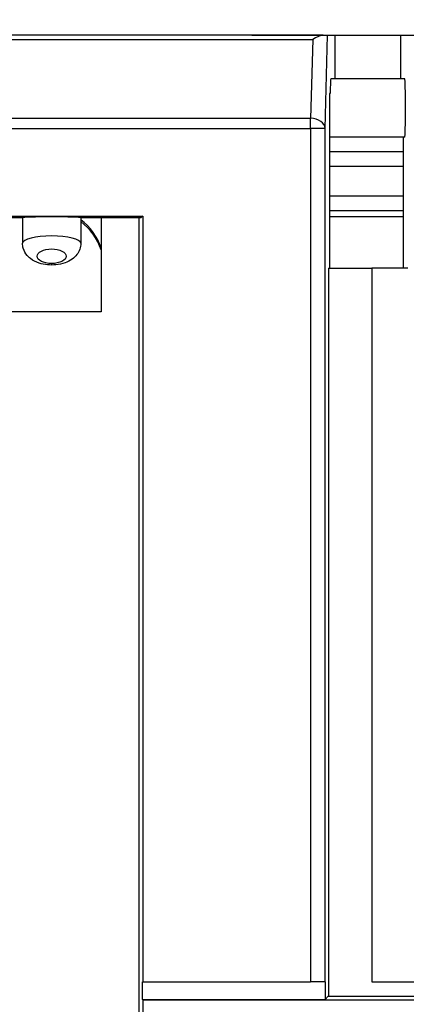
# Model space of a CAD drawing. Extents: x 14074 to 14414, y -3712 to -3387.
# Tile 9 of 18: x 14098 to 14112, y -3442 to -3408. Entities that reach past the tile are written whole.
import ezdxf

# ---------------------------------------------------------------- set-up
doc = ezdxf.new("R2010")
doc.units = 0
doc.layers.get('0').update_dxf_attribs({"linetype": 'CONTINUOUS'})
doc.layers.get('DEFPOINTS').update_dxf_attribs({"color": 8, "linetype": 'CONTINUOUS'})
doc.styles.get("Standard").update_dxf_attribs({"font": 'PMingLiU.ttf'})
doc.dimstyles.new('ISO-25', dxfattribs={"dimtxt": 3, "dimasz": 3, "dimexe": 1, "dimexo": 1, "dimgap": 2, "dimtad": 2, "dimtih": 1, "dimtoh": 1, "dimtxsty": 'STANDARD', "dimcen": 0, "dimclrd": 256, "dimclre": 256, "dimclrt": 256, "dimazin": 3, "dimtfac": 1, "dimtmove": 0, "dimatfit": 3})

# ---------------------------------------------------------------- blocks, each defined once
blk = doc.blocks.new('*D3')
for p, q in [((14080.481, -3563.405), (14080.481, -3400.577)), ((14153.481, -3413.405), (14153.481, -3400.577)), ((14083.481, -3401.577), (14150.481, -3401.577))]:
    blk.add_line(p, q)
for points in [[(14083.481, -3401.077), (14083.481, -3402.077), (14080.481, -3401.577)], [(14150.481, -3401.077), (14150.481, -3402.077), (14153.481, -3401.577)]]:
    blk.add_solid(points)
at = {"layer": 'DEFPOINTS', "color": 0}
for p in [(14153.481, -3401.577), (14153.481, -3414.405), (14080.481, -3564.405)]:
    blk.add_point(p, dxfattribs=at)
at = {"insert": (14116.981, -3397.907), "char_height": 3, "attachment_point": 5}
blk.add_mtext('73', dxfattribs=at)
blk = doc.blocks.new('*D4')
for p, q in [((14074.481, -3446.677), (14074.481, -3393.016)), ((14159.481, -3446.677), (14159.481, -3393.016)), ((14077.481, -3394.016), (14156.481, -3394.016))]:
    blk.add_line(p, q)
for points in [[(14077.481, -3393.516), (14077.481, -3394.516), (14074.481, -3394.016)], [(14156.481, -3393.516), (14156.481, -3394.516), (14159.481, -3394.016)]]:
    blk.add_solid(points)
at = {"layer": 'DEFPOINTS', "color": 0}
for p in [(14159.481, -3394.016), (14074.481, -3447.677), (14159.481, -3447.677)]:
    blk.add_point(p, dxfattribs=at)
at = {"insert": (14116.981, -3390.317), "char_height": 3, "attachment_point": 5}
blk.add_mtext('85', dxfattribs=at)
blk = doc.blocks.new('*D5')
for p, q in [((14154.481, -3414.405), (14168.14, -3414.405)), ((14167.14, -3417.405), (14167.14, -3561.405)), ((14081.481, -3564.405), (14168.14, -3564.405))]:
    blk.add_line(p, q)
for points in [[(14166.64, -3417.405), (14167.64, -3417.405), (14167.14, -3414.405)], [(14166.64, -3561.405), (14167.64, -3561.405), (14167.14, -3564.405)]]:
    blk.add_solid(points)
at = {"layer": 'DEFPOINTS', "color": 0}
for p in [(14153.481, -3414.405), (14080.481, -3564.405), (14167.14, -3564.405)]:
    blk.add_point(p, dxfattribs=at)
at = {"insert": (14172.005, -3489.405), "char_height": 3, "attachment_point": 5}
blk.add_mtext('150', dxfattribs=at)
blk = doc.blocks.new('*D6')
for p, q in [((14106.361, -3408.405), (14177.897, -3408.405)), ((14176.897, -3411.405), (14176.897, -3567.405)), ((14108.01, -3570.405), (14177.897, -3570.405))]:
    blk.add_line(p, q)
for points in [[(14176.397, -3411.405), (14177.397, -3411.405), (14176.897, -3408.405)], [(14176.397, -3567.405), (14177.397, -3567.405), (14176.897, -3570.405)]]:
    blk.add_solid(points)
at = {"layer": 'DEFPOINTS', "color": 0}
for p in [(14105.361, -3408.405), (14107.01, -3570.405), (14176.897, -3570.405)]:
    blk.add_point(p, dxfattribs=at)
at = {"insert": (14181.761, -3489.405), "char_height": 3, "attachment_point": 5}
blk.add_mtext('162', dxfattribs=at)

msp = doc.modelspace()

# ---------------------------------------------------------------- linework, layer by layer
for p, q in [((14108.807, -3408.405), (14075.481, -3408.405)), ((14075.481, -3408.551), (14108.447, -3408.551)), ((14108.447, -3408.551), (14108.376, -3411.259)), ((14108.807, -3408.405), (14108.959, -3408.405)), ((14108.875, -3411.612), (14108.959, -3408.405)), ((14108.959, -3408.405), (14109.203, -3408.405)), ((14109.203, -3408.405), (14111.481, -3408.405)), ((14109.203, -3408.405), (14109.203, -3409.905)), ((14111.481, -3408.405), (14111.69, -3408.405)), ((14111.481, -3409.905), (14111.481, -3408.405)), ((14111.611, -3409.905), (14109.072, -3409.905)), ((14109.02, -3410.405), (14109.02, -3416.405)), ((14109.05, -3410.405), (14109.02, -3410.405)), ((14108.376, -3411.259), (14074.981, -3411.259)), ((14108.376, -3411.612), (14108.376, -3411.259)), ((14074.981, -3411.612), (14108.376, -3411.612)), ((14108.875, -3411.612), (14108.376, -3411.612)), ((14108.376, -3411.612), (14108.376, -3440.905)), ((14108.875, -3440.905), (14108.875, -3411.612)), ((14111.611, -3411.905), (14109.02, -3411.905)), ((14111.559, -3411.905), (14111.559, -3416.405)), ((14111.559, -3412.405), (14109.02, -3412.405)), ((14109.02, -3412.905), (14111.559, -3412.905)), ((14111.559, -3413.926), (14109.02, -3413.926)), ((14074.981, -3414.617), (14102.611, -3414.617)), ((14082.731, -3414.669), (14098.481, -3414.669)), ((14098.481, -3414.669), (14098.481, -3415.546)), ((14100.481, -3414.669), (14100.481, -3415.546)), ((14100.481, -3414.669), (14102.559, -3414.669)), ((14101.181, -3414.669), (14101.181, -3417.905)), ((14102.481, -3414.669), (14102.481, -3467.341)), ((14102.611, -3414.617), (14102.559, -3414.669)), ((14102.611, -3414.617), (14102.611, -3440.905)), ((14109.02, -3414.426), (14111.559, -3414.426)), ((14111.559, -3414.641), (14109.02, -3414.641)), ((14099.481, -3416.243), (14099.481, -3416.296)), ((14108.994, -3416.405), (14108.994, -3441.405)), ((14108.994, -3416.405), (14110.481, -3416.405)), ((14111.716, -3416.405), (14110.481, -3416.405)), ((14110.481, -3416.405), (14110.481, -3440.905)), ((14101.181, -3417.905), (14097.181, -3417.905)), ((14102.598, -3440.905), (14102.611, -3440.905)), ((14102.598, -3441.51), (14102.598, -3440.905)), ((14102.611, -3440.905), (14108.376, -3440.905)), ((14108.875, -3440.905), (14108.376, -3440.905)), ((14108.875, -3440.905), (14108.876, -3440.905)), ((14108.876, -3440.905), (14108.876, -3441.51)), ((14110.481, -3440.905), (14146.481, -3440.905)), ((14102.611, -3441.523), (14102.598, -3441.51)), ((14102.598, -3441.51), (14108.876, -3441.51)), ((14102.611, -3441.523), (14135.98, -3441.523)), ((14102.611, -3441.523), (14102.611, -3449.705)), ((14108.876, -3441.51), (14108.981, -3441.405)), ((14108.981, -3441.405), (14159.481, -3441.405))]:
    msp.add_line(p, q)
for centre, major_axis, ratio, start_param, end_param in [((14108.447, -3408.905), (0.472, 0.46), 0.414113, 0.401955, 1.187353), ((14109.072, -3410.905), (0, 1), 0.026186, 0, 1.047198), ((14111.611, -3410.905), (0, 1), 0.026186, 3.141593, 6.283185), ((14108.376, -3411.612), (0.5, -0.013), 0.706986, 0.037022, 1.589307), ((14099.481, -3414.669), (-1, 0), 0.026186, 3.141593, 6.283185), ((14099.281, -3416.342), (-1.415, -1.415), 0.999317, 2.674097, 3.283831), ((14099.281, -3416.404), (2, 0), 1, 0.31756, 0.927295), ((14099.481, -3415.546), (-1, 0), 0.25, 3.141593, 6.283185)]:
    msp.add_ellipse(centre, major_axis=major_axis, ratio=ratio, start_param=start_param, end_param=end_param)
msp.add_ellipse((14099.481, -3415.993), major_axis=(0.5, 0), ratio=0.5)
msp.add_open_spline([(14100.481, -3415.546), (14100.481, -3415.618), (14100.468, -3415.689), (14100.421, -3415.823), (14100.386, -3415.884), (14100.299, -3416), (14100.244, -3416.05), (14100.108, -3416.149), (14100.026, -3416.189), (14099.84, -3416.256), (14099.735, -3416.278), (14099.532, -3416.298), (14099.434, -3416.298), (14099.24, -3416.28), (14099.144, -3416.261), (14098.947, -3416.196), (14098.846, -3416.149), (14098.711, -3416.042), (14098.673, -3416.008), (14098.584, -3415.902), (14098.534, -3415.82), (14098.49, -3415.667), (14098.481, -3415.606), (14098.481, -3415.546)], degree=3, knots=[1.570796, 1.570796, 1.570796, 1.570796, 1.74312, 1.74312, 1.930973, 1.930973, 2.170613, 2.170613, 2.517183, 2.517183, 2.943202, 2.943202, 3.333382, 3.333382, 3.723163, 3.723163, 4.147378, 4.147378, 4.312469, 4.312469, 4.567505, 4.567505, 4.712389, 4.712389, 4.712389, 4.712389])

# ---------------------------------------------------------------- dimensions: what is measured, and where the dimension line sits
for base, p1, p2, picture, middle in [((14159.481, -3394.016), (14074.481, -3447.677), (14159.481, -3447.677), '*D4', (14116.981, -3394.016)), ((14153.481, -3401.577), (14080.481, -3564.405), (14153.481, -3414.405), '*D3', (14116.981, -3401.577))]:
    dim = msp.add_linear_dim(base=base, p1=p1, p2=p2, dimstyle='ISO-25')
    dim.commit()
    dim.dimension.update_dxf_attribs({"geometry": picture, "text_midpoint": middle, "dimtype": 160})
for base, p1, p2, picture, middle in [((14176.897, -3570.405), (14105.361, -3408.405), (14107.01, -3570.405), '*D6', (14181.761, -3489.405)), ((14167.14, -3564.405), (14153.481, -3414.405), (14080.481, -3564.405), '*D5', (14172.005, -3489.405))]:
    dim = msp.add_linear_dim(base=base, p1=p1, p2=p2, angle=90, dimstyle='ISO-25')
    dim.commit()
    dim.dimension.update_dxf_attribs({"geometry": picture, "text_midpoint": middle})

doc.saveas('drawing.dxf')
